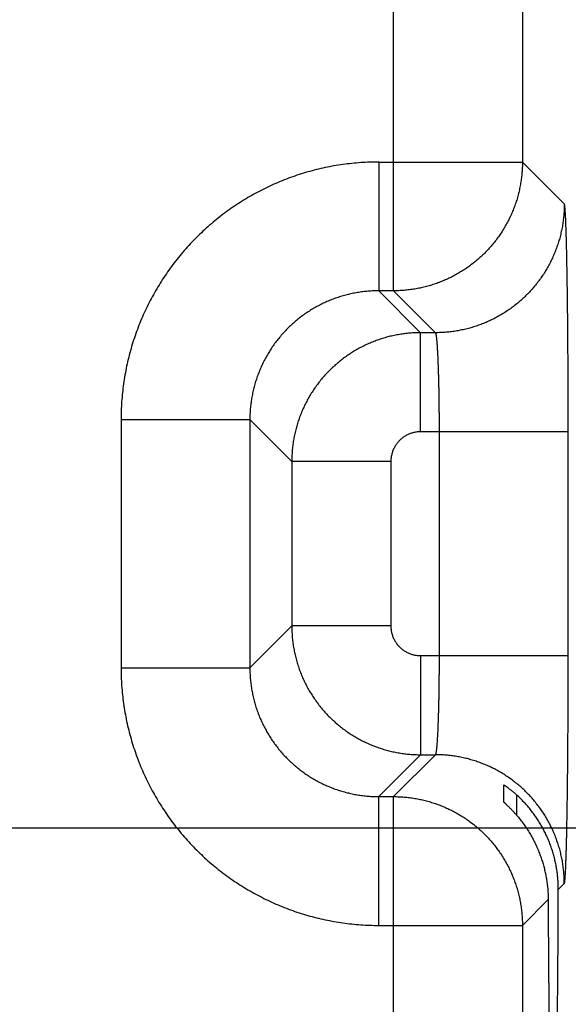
# Model space of a CAD drawing. Header units: inches. Extents: x 0 to 34, y 0 to 22.
# Tile 38 of 126: x 15.792 to 16.124, y 12.541 to 13.138. Entities that reach past the tile are written whole.
import ezdxf

# ---------------------------------------------------------------- set-up
doc = ezdxf.new("R2010")
doc.units = ezdxf.units.IN
doc.header["$LTSCALE"] = 1.87
doc.header["$MEASUREMENT"] = 0
doc.layers.get('0').update_dxf_attribs({"linetype": 'CONTINUOUS'})
doc.layers.add('DIMENSIONS', color=7, linetype='CONTINUOUS')
doc.styles.get("Standard").update_dxf_attribs({"font": 'txt', "width": 0.8})
doc.dimstyles.new('DIMSTYLE_1', dxfattribs={"dimtxt": 0.125, "dimasz": 0.18, "dimexe": 0.18, "dimexo": 0.0625, "dimgap": 0.09, "dimtad": 0, "dimtih": 1, "dimtoh": 1, "dimdec": 3, "dimzin": 4, "dimdsep": 46, "dimtxsty": 'STANDARD', "dimblk": '_FILLED', "dimblk1": '_FILLED', "dimblk2": '_FILLED', "dimcen": 0.09, "dimadec": 0, "dimazin": 0, "dimtp": 0.01, "dimtm": 0.01, "dimtfac": 1, "dimtdec": 3, "dimtofl": 0, "dimtmove": 0, "dimatfit": 3, "dimldrblk": '_FILLED', "dimfxl": 1, "dimtolj": 1, "dimtzin": 4, "dimarcsym": 0})

# ---------------------------------------------------------------- blocks, each defined once
blk = doc.blocks.new('*D18')
at = {"layer": 'DIMENSIONS', "color": 2, "linetype": 'CONTINUOUS'}
blk.add_line((15.38663, 12.64825), (16.95719, 12.64825), dxfattribs=at)
at = {"layer": 'DIMENSIONS', "color": 2, "linetype": 'CONTINUOUS', "width": 0.8}
for s, p in [('[', (17.64469, 12.58575)), (']', (18.24469, 12.58575)), ('6.319', (17.01969, 12.58575)), ('160.5', (17.74469, 12.58575))]:
    blk.add_text(s, height=0.125, dxfattribs=at).set_placement(p)
blk = doc.blocks.new('_FILLED')
at = {"color": 0, "linetype": 'BYBLOCK'}
blk.add_solid([(0, 0), (-1, 0.1736), (-1, -0.1736)], dxfattribs=at)
blk = doc.blocks.new('*D19')
at = {"layer": 'DIMENSIONS', "color": 2, "linetype": 'CONTINUOUS'}
blk.add_line((15.38663, 11.71825), (16.95691, 11.71825), dxfattribs=at)
at = {"layer": 'DIMENSIONS', "color": 2, "linetype": 'CONTINUOUS', "width": 0.8}
for s, p in [('[', (17.64441, 11.65575)), (']', (18.34441, 11.65575)), ('7.249', (17.01941, 11.65575)), ('184.12', (17.74441, 11.65575))]:
    blk.add_text(s, height=0.125, dxfattribs=at).set_placement(p)
blk = doc.blocks.new('*D20')
at = {"layer": 'DIMENSIONS', "color": 2, "linetype": 'CONTINUOUS'}
blk.add_line((15.71228, 11.04125), (16.9567, 11.04125), dxfattribs=at)
at = {"layer": 'DIMENSIONS', "color": 2, "linetype": 'CONTINUOUS', "width": 0.8}
for s, p in [('[', (17.6442, 10.97875)), (']', (18.3442, 10.97875)), ('7.926', (17.0192, 10.97875)), ('201.32', (17.7442, 10.97875))]:
    blk.add_text(s, height=0.125, dxfattribs=at).set_placement(p)

msp = doc.modelspace()

# ---------------------------------------------------------------- linework, layer by layer
at = {"color": 7, "linetype": 'CONTINUOUS'}
for p, q in [((16.01805, 12.9734), (16.01805, 13.59711)), ((16.09603, 13.51912), (16.09603, 13.05138)), ((16.00902, 13.05138), (16.09603, 13.05138)), ((16.00902, 13.05138), (16.00902, 12.9734)), ((16.1214, 13.02601), (16.09603, 13.05138)), ((16.01805, 12.9734), (16.00902, 12.9734)), ((16.00902, 12.9734), (16.03439, 12.94803)), ((16.04342, 12.94803), (16.01805, 12.9734)), ((16.04342, 12.94803), (16.03439, 12.94803)), ((16.03439, 12.88804), (16.03439, 12.94803)), ((15.85305, 12.89541), (15.93103, 12.89541)), ((15.85305, 12.89541), (15.85305, 12.7451)), ((15.93103, 12.89541), (15.9564, 12.87004)), ((15.93103, 12.89541), (15.93103, 12.7451)), ((16.12377, 12.88804), (16.03439, 12.88804)), ((16.04578, 12.75247), (16.04578, 12.88804)), ((16.12377, 12.75247), (16.12377, 12.88804)), ((16.01639, 12.87004), (15.9564, 12.87004)), ((15.9564, 12.87004), (15.9564, 12.77047)), ((16.01639, 12.87004), (16.01639, 12.77047)), ((15.93103, 12.7451), (15.9564, 12.77047)), ((16.01639, 12.77047), (15.9564, 12.77047)), ((16.03439, 12.75247), (16.12377, 12.75247)), ((16.03439, 12.75247), (16.03439, 12.69248)), ((15.85305, 12.7451), (15.93103, 12.7451)), ((16.00902, 12.66711), (16.03439, 12.69248)), ((16.01805, 12.66711), (16.04342, 12.69248)), ((16.03439, 12.69248), (16.04342, 12.69248)), ((16.08481, 12.66386), (16.08481, 12.67415)), ((16.00902, 12.66711), (16.01805, 12.66711)), ((16.00902, 12.58912), (16.00902, 12.66711)), ((16.01805, 12.0434), (16.01805, 12.66711)), ((16.09254, 12.66817), (16.09254, 12.65581)), ((16.11775, 12.61083), (16.1214, 12.61449)), ((16.09603, 12.58912), (16.11164, 12.60472)), ((16.00902, 12.58912), (16.09603, 12.58912)), ((16.09603, 12.58912), (16.09603, 12.12138))]:
    msp.add_line(p, q, dxfattribs=at)
for points, knots in [([(16.00902, 13.05138), (16.00721, 13.05138), (16.00359, 13.05132), (15.99816, 13.05104), (15.99274, 13.05056), (15.98733, 13.0499), (15.98195, 13.04905), (15.97661, 13.04801), (15.9713, 13.04679), (15.96604, 13.04538), (15.96083, 13.04379), (15.95568, 13.04201), (15.95059, 13.04006), (15.94558, 13.03793), (15.94064, 13.03563), (15.93579, 13.03316), (15.93103, 13.03052), (15.92636, 13.02772), (15.92179, 13.02475), (15.91733, 13.02163), (15.91298, 13.01835), (15.90874, 13.01492), (15.90463, 13.01135), (15.90065, 13.00764), (15.8968, 13.00379), (15.89308, 12.9998), (15.88951, 12.99569), (15.88608, 12.99146), (15.88281, 12.98711), (15.87968, 12.98265), (15.87672, 12.97808), (15.87391, 12.97341), (15.87127, 12.96865), (15.8688, 12.9638), (15.8665, 12.95886), (15.86437, 12.95385), (15.86242, 12.94876), (15.86065, 12.94361), (15.85905, 12.9384), (15.85764, 12.93314), (15.85642, 12.92783), (15.85538, 12.92248), (15.85453, 12.9171), (15.85387, 12.9117), (15.85339, 12.90627), (15.85311, 12.90084), (15.85305, 12.89722), (15.85305, 12.89541)], [0, 0, 0, 0, 0.022161, 0.044356, 0.066574, 0.088801, 0.111028, 0.133246, 0.155464, 0.177691, 0.199926, 0.222163, 0.244394, 0.266622, 0.288847, 0.311071, 0.333295, 0.35552, 0.377746, 0.399972, 0.422198, 0.444423, 0.466649, 0.488874, 0.511099, 0.533323, 0.555548, 0.577774, 0.6, 0.622226, 0.644452, 0.666678, 0.688903, 0.711128, 0.733352, 0.755576, 0.777805, 0.800041, 0.822277, 0.844507, 0.866729, 0.888953, 0.911185, 0.933417, 0.955638, 0.977836, 1, 1, 1, 1]), ([(16.09603, 13.05138), (16.09603, 13.05031), (16.09599, 13.04816), (16.09579, 13.04494), (16.09545, 13.04174), (16.09499, 13.03855), (16.09439, 13.03538), (16.09366, 13.03224), (16.09281, 13.02913), (16.09182, 13.02606), (16.09071, 13.02303), (16.08948, 13.02005), (16.08812, 13.01713), (16.08665, 13.01426), (16.08505, 13.01146), (16.08334, 13.00872), (16.08153, 13.00606), (16.0796, 13.00348), (16.07756, 13.00097), (16.07543, 12.99856), (16.0732, 12.99623), (16.07087, 12.994), (16.06845, 12.99186), (16.06595, 12.98983), (16.06337, 12.9879), (16.0607, 12.98608), (16.05797, 12.98438), (16.05517, 12.98278), (16.0523, 12.98131), (16.04937, 12.97995), (16.04639, 12.97872), (16.04337, 12.97761), (16.0403, 12.97662), (16.03719, 12.97576), (16.03405, 12.97504), (16.03088, 12.97444), (16.02769, 12.97398), (16.02448, 12.97364), (16.02127, 12.97344), (16.01912, 12.9734), (16.01805, 12.9734)], [0, 0, 0, 0, 0.026315, 0.05263, 0.078945, 0.105261, 0.131577, 0.157893, 0.184209, 0.210526, 0.236843, 0.263161, 0.289478, 0.315796, 0.342114, 0.368432, 0.39475, 0.421068, 0.447387, 0.473705, 0.500023, 0.526342, 0.55266, 0.578978, 0.605297, 0.631615, 0.657932, 0.68425, 0.710567, 0.736885, 0.763203, 0.789519, 0.815835, 0.842151, 0.868467, 0.894785, 0.921098, 0.947404, 0.973703, 1, 1, 1, 1]), ([(16.1214, 13.02601), (16.1214, 13.02494), (16.12136, 13.02279), (16.12116, 13.01957), (16.12082, 13.01637), (16.12036, 13.01318), (16.11976, 13.01001), (16.11903, 13.00687), (16.11818, 13.00376), (16.11719, 13.00069), (16.11608, 12.99766), (16.11485, 12.99468), (16.11349, 12.99176), (16.11202, 12.98889), (16.11042, 12.98609), (16.10872, 12.98335), (16.1069, 12.98069), (16.10497, 12.97811), (16.10294, 12.9756), (16.1008, 12.97319), (16.09857, 12.97086), (16.09624, 12.96863), (16.09383, 12.96649), (16.09132, 12.96446), (16.08874, 12.96253), (16.08608, 12.96072), (16.08334, 12.95901), (16.08054, 12.95741), (16.07767, 12.95594), (16.07475, 12.95458), (16.07177, 12.95335), (16.06874, 12.95224), (16.06567, 12.95125), (16.06256, 12.9504), (16.05942, 12.94967), (16.05625, 12.94907), (16.05306, 12.94861), (16.04986, 12.94827), (16.04664, 12.94807), (16.04449, 12.94803), (16.04342, 12.94803)], [0, 0, 0, 0, 0.026313, 0.052627, 0.078941, 0.105256, 0.131571, 0.157886, 0.184201, 0.210517, 0.236833, 0.263149, 0.289465, 0.315782, 0.342098, 0.368415, 0.394732, 0.421049, 0.447367, 0.473684, 0.500001, 0.526318, 0.552636, 0.578953, 0.60527, 0.631587, 0.657904, 0.68422, 0.710537, 0.736853, 0.763169, 0.789485, 0.8158, 0.842115, 0.86843, 0.894745, 0.921059, 0.947373, 0.973687, 1, 1, 1, 1]), ([(16.12377, 12.88804), (16.12377, 12.88969), (16.12377, 12.893), (16.12376, 12.89797), (16.12376, 12.90293), (16.12375, 12.90787), (16.12373, 12.91279), (16.12371, 12.91767), (16.12369, 12.92252), (16.12367, 12.92732), (16.12365, 12.93207), (16.12362, 12.93677), (16.12358, 12.94139), (16.12355, 12.94595), (16.12351, 12.95044), (16.12347, 12.95484), (16.12343, 12.95916), (16.12338, 12.96338), (16.12333, 12.9675), (16.12328, 12.97152), (16.12323, 12.97544), (16.12317, 12.97923), (16.12311, 12.98291), (16.12305, 12.98647), (16.12299, 12.98989), (16.12292, 12.99319), (16.12286, 12.99634), (16.12279, 12.99936), (16.12272, 13.00223), (16.12264, 13.00495), (16.12257, 13.00752), (16.12249, 13.00993), (16.12241, 13.01218), (16.12234, 13.01427), (16.12226, 13.0162), (16.12218, 13.01796), (16.12209, 13.01955), (16.12201, 13.02097), (16.12193, 13.02221), (16.12184, 13.02328), (16.12176, 13.02417), (16.12168, 13.02489), (16.12159, 13.02543), (16.12151, 13.02578), (16.12145, 13.02597), (16.1214, 13.02601)], [0, 0, 0, 0, 0.035977, 0.071975, 0.107921, 0.143744, 0.179376, 0.214763, 0.249874, 0.284676, 0.319114, 0.353132, 0.386681, 0.419721, 0.452213, 0.484116, 0.515391, 0.545996, 0.575888, 0.605026, 0.633377, 0.660905, 0.687572, 0.713339, 0.73817, 0.762041, 0.784923, 0.806782, 0.827586, 0.847306, 0.865922, 0.883412, 0.89975, 0.914912, 0.928879, 0.941638, 0.953174, 0.963469, 0.972505, 0.980274, 0.986769, 0.991984, 0.995917, 0.998574, 1, 1, 1, 1]), ([(16.00902, 12.9734), (16.00795, 12.9734), (16.0058, 12.97335), (16.00258, 12.97315), (15.99937, 12.97282), (15.99618, 12.97236), (15.99301, 12.97176), (15.98986, 12.97104), (15.98676, 12.97018), (15.98368, 12.9692), (15.98066, 12.96809), (15.97768, 12.96686), (15.97475, 12.9655), (15.97188, 12.96403), (15.96908, 12.96243), (15.96635, 12.96073), (15.96368, 12.95891), (15.9611, 12.95698), (15.9586, 12.95495), (15.95618, 12.95282), (15.95385, 12.95059), (15.95162, 12.94826), (15.94949, 12.94584), (15.94746, 12.94334), (15.94553, 12.94076), (15.94371, 12.93809), (15.942, 12.93536), (15.94041, 12.93256), (15.93893, 12.92969), (15.93758, 12.92676), (15.93635, 12.92378), (15.93524, 12.92076), (15.93425, 12.91768), (15.9334, 12.91457), (15.93267, 12.91143), (15.93207, 12.90826), (15.93161, 12.90506), (15.93128, 12.90186), (15.93108, 12.89863), (15.93103, 12.89648), (15.93103, 12.89541)], [0, 0, 0, 0, 0.026326, 0.05265, 0.078971, 0.105291, 0.131612, 0.157932, 0.18425, 0.210565, 0.236878, 0.263188, 0.289496, 0.315803, 0.34211, 0.368417, 0.394724, 0.421029, 0.447334, 0.473639, 0.499944, 0.526249, 0.552554, 0.578861, 0.605169, 0.631478, 0.657787, 0.684098, 0.71041, 0.736723, 0.763038, 0.789358, 0.815684, 0.842013, 0.868345, 0.894675, 0.921003, 0.947332, 0.973663, 1, 1, 1, 1]), ([(16.03439, 12.94803), (16.03332, 12.94803), (16.03117, 12.94798), (16.02795, 12.94778), (16.02474, 12.94745), (16.02155, 12.94698), (16.01838, 12.94638), (16.01524, 12.94566), (16.01213, 12.9448), (16.00906, 12.94381), (16.00603, 12.9427), (16.00305, 12.94147), (16.00012, 12.94011), (15.99726, 12.93863), (15.99445, 12.93704), (15.99172, 12.93533), (15.98906, 12.93352), (15.98648, 12.93159), (15.98398, 12.92956), (15.98156, 12.92743), (15.97924, 12.92519), (15.977, 12.92287), (15.97487, 12.92045), (15.97284, 12.91795), (15.97091, 12.91536), (15.96909, 12.9127), (15.96738, 12.90997), (15.96579, 12.90716), (15.96431, 12.90429), (15.96296, 12.90137), (15.96172, 12.89839), (15.96061, 12.89536), (15.95963, 12.89229), (15.95877, 12.88918), (15.95804, 12.88604), (15.95745, 12.88287), (15.95698, 12.87968), (15.95665, 12.87648), (15.95645, 12.87326), (15.9564, 12.87111), (15.9564, 12.87004)], [0, 0, 0, 0, 0.02633, 0.052658, 0.078985, 0.10531, 0.131635, 0.157961, 0.184286, 0.210609, 0.236933, 0.26326, 0.289587, 0.315904, 0.342203, 0.368494, 0.394785, 0.42108, 0.447383, 0.473692, 0.500001, 0.526307, 0.552615, 0.578933, 0.605258, 0.631584, 0.657907, 0.684231, 0.710561, 0.736892, 0.763218, 0.789538, 0.815859, 0.842182, 0.868502, 0.894809, 0.921107, 0.947401, 0.973698, 1, 1, 1, 1]), ([(16.04578, 12.88804), (16.04578, 12.88892), (16.04578, 12.89069), (16.04577, 12.89335), (16.04576, 12.89599), (16.04575, 12.89862), (16.04572, 12.90123), (16.0457, 12.90381), (16.04567, 12.90636), (16.04563, 12.90887), (16.04559, 12.91134), (16.04555, 12.91377), (16.0455, 12.91615), (16.04545, 12.91847), (16.04539, 12.92073), (16.04533, 12.92293), (16.04527, 12.92506), (16.0452, 12.92711), (16.04513, 12.92909), (16.04506, 12.93099), (16.04498, 12.93281), (16.0449, 12.93453), (16.04481, 12.93617), (16.04473, 12.9377), (16.04464, 12.93915), (16.04455, 12.94049), (16.04445, 12.94173), (16.04435, 12.94286), (16.04426, 12.94388), (16.04416, 12.9448), (16.04406, 12.9456), (16.04395, 12.94629), (16.04385, 12.94686), (16.04375, 12.94732), (16.04365, 12.94767), (16.04355, 12.94789), (16.04346, 12.94801), (16.04342, 12.94803)], [0, 0, 0, 0, 0.044232, 0.088379, 0.132351, 0.176063, 0.219431, 0.262369, 0.304793, 0.34662, 0.387767, 0.428152, 0.467698, 0.506326, 0.543961, 0.580529, 0.615958, 0.650179, 0.683124, 0.714728, 0.744929, 0.77367, 0.800892, 0.826542, 0.850571, 0.872933, 0.893583, 0.912482, 0.929595, 0.94489, 0.958341, 0.969924, 0.979626, 0.987442, 0.993383, 0.997502, 1, 1, 1, 1]), ([(16.03439, 12.88804), (16.03405, 12.88804), (16.03336, 12.88802), (16.03232, 12.88793), (16.03128, 12.88778), (16.03026, 12.88757), (16.02924, 12.88729), (16.02825, 12.88697), (16.02727, 12.88658), (16.02632, 12.88614), (16.0254, 12.88564), (16.0245, 12.88509), (16.02364, 12.88449), (16.02282, 12.88384), (16.02204, 12.88314), (16.02129, 12.8824), (16.0206, 12.88161), (16.01995, 12.88079), (16.01934, 12.87993), (16.01879, 12.87904), (16.0183, 12.87812), (16.01785, 12.87716), (16.01747, 12.87619), (16.01714, 12.87519), (16.01687, 12.87417), (16.01666, 12.87315), (16.0165, 12.87211), (16.01641, 12.87108), (16.01639, 12.87038), (16.01639, 12.87004)], [0, 0, 0, 0, 0.036617, 0.073427, 0.110383, 0.147443, 0.184567, 0.221713, 0.258844, 0.295937, 0.333007, 0.370073, 0.407151, 0.444244, 0.481347, 0.518455, 0.555564, 0.592666, 0.629753, 0.666826, 0.703904, 0.741008, 0.778157, 0.815328, 0.852478, 0.889563, 0.92654, 0.963368, 1, 1, 1, 1]), ([(15.9564, 12.77047), (15.9564, 12.76939), (15.95645, 12.76724), (15.95665, 12.76402), (15.95698, 12.76081), (15.95745, 12.75762), (15.95805, 12.75445), (15.95877, 12.75131), (15.95963, 12.7482), (15.96062, 12.74513), (15.96173, 12.7421), (15.96296, 12.73912), (15.96432, 12.7362), (15.9658, 12.73333), (15.96739, 12.73053), (15.9691, 12.7278), (15.97091, 12.72514), (15.97284, 12.72255), (15.97487, 12.72005), (15.977, 12.71764), (15.97924, 12.71531), (15.98156, 12.71308), (15.98398, 12.71094), (15.98648, 12.70891), (15.98907, 12.70698), (15.99173, 12.70516), (15.99447, 12.70346), (15.99727, 12.70186), (16.00014, 12.70039), (16.00306, 12.69903), (16.00604, 12.69779), (16.00907, 12.69668), (16.01214, 12.6957), (16.01525, 12.69484), (16.01839, 12.69412), (16.02156, 12.69352), (16.02475, 12.69306), (16.02795, 12.69272), (16.03117, 12.69252), (16.03332, 12.69248), (16.03439, 12.69248)], [0, 0, 0, 0, 0.02633, 0.052658, 0.078985, 0.10531, 0.131635, 0.157961, 0.184286, 0.210609, 0.236933, 0.26326, 0.289587, 0.315904, 0.342203, 0.368494, 0.394785, 0.42108, 0.447383, 0.473692, 0.500001, 0.526307, 0.552615, 0.578933, 0.605258, 0.631584, 0.657907, 0.684231, 0.710561, 0.736892, 0.763218, 0.789538, 0.815859, 0.842182, 0.868502, 0.894809, 0.921107, 0.947401, 0.973698, 1, 1, 1, 1]), ([(16.01639, 12.77047), (16.01639, 12.77012), (16.01641, 12.76943), (16.0165, 12.76839), (16.01665, 12.76736), (16.01687, 12.76633), (16.01714, 12.76532), (16.01747, 12.76432), (16.01785, 12.76334), (16.0183, 12.76239), (16.01879, 12.76147), (16.01934, 12.76058), (16.01994, 12.75972), (16.02059, 12.75889), (16.02129, 12.75811), (16.02203, 12.75737), (16.02282, 12.75667), (16.02364, 12.75602), (16.0245, 12.75542), (16.02539, 12.75487), (16.02632, 12.75437), (16.02727, 12.75393), (16.02824, 12.75354), (16.02924, 12.75321), (16.03026, 12.75294), (16.03128, 12.75273), (16.03232, 12.75258), (16.03335, 12.75249), (16.03405, 12.75247), (16.03439, 12.75247)], [0, 0, 0, 0, 0.036617, 0.073427, 0.110383, 0.147443, 0.184567, 0.221713, 0.258844, 0.295937, 0.333007, 0.370073, 0.407151, 0.444244, 0.481347, 0.518455, 0.555564, 0.592666, 0.629753, 0.666826, 0.703904, 0.741008, 0.778157, 0.815328, 0.852478, 0.889563, 0.92654, 0.963368, 1, 1, 1, 1]), ([(16.04342, 12.69248), (16.04346, 12.6925), (16.04355, 12.69261), (16.04365, 12.69284), (16.04375, 12.69318), (16.04385, 12.69364), (16.04395, 12.69422), (16.04406, 12.69491), (16.04416, 12.69571), (16.04426, 12.69662), (16.04435, 12.69765), (16.04445, 12.69878), (16.04455, 12.70002), (16.04464, 12.70136), (16.04473, 12.7028), (16.04481, 12.70434), (16.0449, 12.70597), (16.04498, 12.7077), (16.04506, 12.70951), (16.04513, 12.71141), (16.0452, 12.71339), (16.04527, 12.71545), (16.04533, 12.71758), (16.04539, 12.71977), (16.04545, 12.72203), (16.0455, 12.72436), (16.04555, 12.72673), (16.04559, 12.72916), (16.04563, 12.73163), (16.04567, 12.73415), (16.0457, 12.7367), (16.04572, 12.73928), (16.04575, 12.74188), (16.04576, 12.74451), (16.04577, 12.74716), (16.04578, 12.74981), (16.04578, 12.75158), (16.04578, 12.75247)], [0, 0, 0, 0, 0.002498, 0.006617, 0.012558, 0.020374, 0.030076, 0.041659, 0.05511, 0.070405, 0.087518, 0.106417, 0.127067, 0.149429, 0.173458, 0.199108, 0.22633, 0.255071, 0.285272, 0.316876, 0.349821, 0.384042, 0.419471, 0.456039, 0.493674, 0.532302, 0.571848, 0.612233, 0.65338, 0.695207, 0.737631, 0.780569, 0.823937, 0.867649, 0.911621, 0.955768, 1, 1, 1, 1]), ([(16.1214, 12.61449), (16.12145, 12.61454), (16.12151, 12.61472), (16.12159, 12.61508), (16.12168, 12.61562), (16.12176, 12.61633), (16.12184, 12.61722), (16.12193, 12.61829), (16.12201, 12.61954), (16.12209, 12.62096), (16.12218, 12.62255), (16.12226, 12.6243), (16.12234, 12.62623), (16.12241, 12.62832), (16.12249, 12.63057), (16.12257, 12.63299), (16.12264, 12.63555), (16.12272, 12.63827), (16.12279, 12.64114), (16.12286, 12.64416), (16.12292, 12.64732), (16.12299, 12.65061), (16.12305, 12.65404), (16.12311, 12.65759), (16.12317, 12.66127), (16.12323, 12.66507), (16.12328, 12.66898), (16.12333, 12.673), (16.12338, 12.67713), (16.12343, 12.68135), (16.12347, 12.68566), (16.12351, 12.69007), (16.12355, 12.69455), (16.12358, 12.69911), (16.12362, 12.70374), (16.12365, 12.70843), (16.12367, 12.71318), (16.12369, 12.71799), (16.12371, 12.72283), (16.12373, 12.72772), (16.12375, 12.73263), (16.12376, 12.73758), (16.12376, 12.74253), (16.12377, 12.7475), (16.12377, 12.75081), (16.12377, 12.75247)], [0, 0, 0, 0, 0.001426, 0.004083, 0.008016, 0.013231, 0.019726, 0.027494, 0.036531, 0.046826, 0.058362, 0.071121, 0.085088, 0.10025, 0.116588, 0.134078, 0.152694, 0.172414, 0.193218, 0.215077, 0.237959, 0.26183, 0.286661, 0.312428, 0.339095, 0.366623, 0.394974, 0.424112, 0.454004, 0.484609, 0.515884, 0.547787, 0.580279, 0.613319, 0.646868, 0.680886, 0.715324, 0.750126, 0.785237, 0.820624, 0.856256, 0.892079, 0.928025, 0.964023, 1, 1, 1, 1]), ([(15.85305, 12.7451), (15.85305, 12.74329), (15.85311, 12.73966), (15.85339, 12.73423), (15.85387, 12.72881), (15.85453, 12.72341), (15.85538, 12.71803), (15.85642, 12.71268), (15.85764, 12.70738), (15.85905, 12.70211), (15.86064, 12.6969), (15.86242, 12.69175), (15.86437, 12.68667), (15.8665, 12.68165), (15.8688, 12.67671), (15.87127, 12.67186), (15.87391, 12.6671), (15.87671, 12.66243), (15.87968, 12.65786), (15.8828, 12.6534), (15.88608, 12.64905), (15.88951, 12.64482), (15.89308, 12.64071), (15.89679, 12.63672), (15.90065, 12.63287), (15.90463, 12.62916), (15.90874, 12.62559), (15.91297, 12.62216), (15.91732, 12.61888), (15.92178, 12.61576), (15.92635, 12.61279), (15.93102, 12.60999), (15.93578, 12.60735), (15.94064, 12.60487), (15.94557, 12.60257), (15.95058, 12.60044), (15.95567, 12.59849), (15.96082, 12.59672), (15.96603, 12.59513), (15.97129, 12.59372), (15.9766, 12.59249), (15.98195, 12.59146), (15.98733, 12.5906), (15.99273, 12.58994), (15.99816, 12.58947), (16.00359, 12.58918), (16.00721, 12.58912), (16.00902, 12.58912)], [0, 0, 0, 0, 0.022161, 0.044356, 0.066574, 0.088801, 0.111028, 0.133246, 0.155464, 0.177691, 0.199926, 0.222163, 0.244394, 0.266622, 0.288847, 0.311071, 0.333295, 0.35552, 0.377746, 0.399972, 0.422198, 0.444423, 0.466649, 0.488874, 0.511099, 0.533323, 0.555548, 0.577774, 0.6, 0.622226, 0.644452, 0.666678, 0.688903, 0.711128, 0.733352, 0.755576, 0.777805, 0.800041, 0.822277, 0.844507, 0.866729, 0.888953, 0.911185, 0.933417, 0.955638, 0.977836, 1, 1, 1, 1]), ([(15.93103, 12.7451), (15.93103, 12.74402), (15.93108, 12.74187), (15.93128, 12.73865), (15.93161, 12.73544), (15.93207, 12.73225), (15.93267, 12.72908), (15.93339, 12.72594), (15.93425, 12.72283), (15.93523, 12.71976), (15.93634, 12.71673), (15.93757, 12.71375), (15.93893, 12.71083), (15.9404, 12.70796), (15.942, 12.70516), (15.9437, 12.70242), (15.94552, 12.69976), (15.94745, 12.69717), (15.94948, 12.69467), (15.95161, 12.69225), (15.95384, 12.68993), (15.95617, 12.6877), (15.95859, 12.68556), (15.96109, 12.68353), (15.96367, 12.6816), (15.96634, 12.67978), (15.96907, 12.67808), (15.97187, 12.67648), (15.97474, 12.67501), (15.97767, 12.67365), (15.98065, 12.67242), (15.98368, 12.67131), (15.98675, 12.67033), (15.98986, 12.66947), (15.993, 12.66874), (15.99617, 12.66815), (15.99937, 12.66768), (16.00258, 12.66735), (16.0058, 12.66715), (16.00795, 12.66711), (16.00902, 12.66711)], [0, 0, 0, 0, 0.026326, 0.05265, 0.078971, 0.105291, 0.131612, 0.157932, 0.18425, 0.210565, 0.236878, 0.263188, 0.289496, 0.315803, 0.34211, 0.368417, 0.394724, 0.421029, 0.447334, 0.473639, 0.499944, 0.526249, 0.552554, 0.578861, 0.605169, 0.631478, 0.657787, 0.684098, 0.71041, 0.736723, 0.763038, 0.789358, 0.815684, 0.842013, 0.868345, 0.894675, 0.921003, 0.947332, 0.973663, 1, 1, 1, 1]), ([(16.1214, 12.61449), (16.1214, 12.61556), (16.12136, 12.61771), (16.12116, 12.62093), (16.12082, 12.62414), (16.12036, 12.62733), (16.11976, 12.6305), (16.11903, 12.63364), (16.11818, 12.63674), (16.11719, 12.63981), (16.11608, 12.64284), (16.11485, 12.64582), (16.11349, 12.64875), (16.11202, 12.65161), (16.11042, 12.65441), (16.10872, 12.65715), (16.1069, 12.65981), (16.10497, 12.6624), (16.10294, 12.6649), (16.1008, 12.66732), (16.09857, 12.66964), (16.09624, 12.67188), (16.09383, 12.67401), (16.09132, 12.67604), (16.08874, 12.67797), (16.08608, 12.67979), (16.08334, 12.6815), (16.08054, 12.68309), (16.07767, 12.68457), (16.07475, 12.68592), (16.07177, 12.68716), (16.06874, 12.68827), (16.06567, 12.68925), (16.06256, 12.69011), (16.05942, 12.69084), (16.05625, 12.69143), (16.05306, 12.6919), (16.04986, 12.69223), (16.04664, 12.69243), (16.04449, 12.69248), (16.04342, 12.69248)], [0, 0, 0, 0, 0.026313, 0.052627, 0.078941, 0.105256, 0.131571, 0.157886, 0.184201, 0.210517, 0.236833, 0.263149, 0.289465, 0.315782, 0.342098, 0.368415, 0.394732, 0.421049, 0.447367, 0.473684, 0.500001, 0.526318, 0.552636, 0.578953, 0.60527, 0.631587, 0.657904, 0.68422, 0.710537, 0.736853, 0.763169, 0.789485, 0.8158, 0.842115, 0.86843, 0.894745, 0.921059, 0.947373, 0.973687, 1, 1, 1, 1]), ([(16.08481, 12.67415), (16.08481, 12.67416), (16.08484, 12.67416), (16.08488, 12.67413), (16.08497, 12.67409), (16.08509, 12.67402), (16.08525, 12.67392), (16.08544, 12.6738), (16.08567, 12.67365), (16.08594, 12.67347), (16.08625, 12.67325), (16.08659, 12.67301), (16.08698, 12.67273), (16.0874, 12.67242), (16.08786, 12.67208), (16.08836, 12.6717), (16.08888, 12.67129), (16.08944, 12.67085), (16.09002, 12.67037), (16.09063, 12.66986), (16.09126, 12.66932), (16.0919, 12.66876), (16.09233, 12.66837), (16.09254, 12.66817)], [0, 0, 0, 0, 0.001698, 0.007102, 0.016715, 0.030742, 0.049331, 0.072664, 0.100831, 0.133989, 0.172175, 0.215496, 0.263948, 0.317546, 0.376123, 0.439597, 0.507884, 0.580702, 0.65768, 0.738631, 0.823091, 0.910431, 1, 1, 1, 1]), ([(16.01805, 12.66711), (16.01912, 12.66711), (16.02127, 12.66706), (16.02449, 12.66686), (16.02769, 12.66653), (16.03088, 12.66606), (16.03405, 12.66547), (16.03719, 12.66474), (16.0403, 12.66388), (16.04337, 12.6629), (16.0464, 12.66179), (16.04938, 12.66055), (16.0523, 12.6592), (16.05517, 12.65772), (16.05797, 12.65613), (16.06071, 12.65442), (16.06337, 12.6526), (16.06596, 12.65067), (16.06846, 12.64864), (16.07088, 12.6465), (16.0732, 12.64427), (16.07543, 12.64194), (16.07757, 12.63953), (16.0796, 12.63702), (16.08153, 12.63444), (16.08335, 12.63178), (16.08506, 12.62904), (16.08665, 12.62624), (16.08812, 12.62337), (16.08948, 12.62045), (16.09072, 12.61747), (16.09183, 12.61444), (16.09281, 12.61137), (16.09367, 12.60826), (16.09439, 12.60512), (16.09499, 12.60195), (16.09546, 12.59876), (16.09579, 12.59556), (16.09599, 12.59234), (16.09603, 12.59019), (16.09603, 12.58912)], [0, 0, 0, 0, 0.026315, 0.05263, 0.078945, 0.105261, 0.131577, 0.157893, 0.184209, 0.210526, 0.236843, 0.263161, 0.289478, 0.315796, 0.342114, 0.368432, 0.39475, 0.421068, 0.447387, 0.473705, 0.500023, 0.526342, 0.55266, 0.578978, 0.605297, 0.631615, 0.657932, 0.68425, 0.710567, 0.736885, 0.763203, 0.789519, 0.815835, 0.842151, 0.868467, 0.894785, 0.921098, 0.947404, 0.973703, 1, 1, 1, 1]), ([(16.11418, 12.63425), (16.11388, 12.63522), (16.11324, 12.63714), (16.11215, 12.63999), (16.11095, 12.6428), (16.10963, 12.64558), (16.10819, 12.64833), (16.10664, 12.65102), (16.10497, 12.65367), (16.10318, 12.65626), (16.10127, 12.6588), (16.09926, 12.66126), (16.09713, 12.66365), (16.09489, 12.66597), (16.09334, 12.66745), (16.09254, 12.66817)], [0, 0, 0, 0, 0.07447, 0.14934, 0.224561, 0.300144, 0.376193, 0.452677, 0.529574, 0.606982, 0.684837, 0.763048, 0.841671, 0.920684, 1, 1, 1, 1]), ([(16.09254, 12.65581), (16.09232, 12.65607), (16.09187, 12.65659), (16.0912, 12.65733), (16.09056, 12.65804), (16.08994, 12.65871), (16.08934, 12.65933), (16.08878, 12.65991), (16.08825, 12.66045), (16.08775, 12.66095), (16.0873, 12.6614), (16.08688, 12.66181), (16.0865, 12.66217), (16.08617, 12.6625), (16.08587, 12.66278), (16.08561, 12.66303), (16.08539, 12.66324), (16.08521, 12.66342), (16.08507, 12.66356), (16.08496, 12.66368), (16.08488, 12.66376), (16.08483, 12.66382), (16.08481, 12.66385), (16.08481, 12.66386)], [0, 0, 0, 0, 0.093091, 0.182831, 0.268708, 0.350314, 0.427658, 0.500442, 0.568284, 0.630938, 0.688428, 0.740629, 0.787618, 0.829426, 0.866233, 0.898138, 0.925332, 0.947993, 0.966289, 0.980451, 0.990645, 0.997085, 1, 1, 1, 1]), ([(16.09254, 12.65581), (16.09325, 12.655), (16.09462, 12.65334), (16.09657, 12.65078), (16.0984, 12.64816), (16.10011, 12.64547), (16.10171, 12.64274), (16.10319, 12.63995), (16.10455, 12.63713), (16.10538, 12.63521), (16.10577, 12.63425)], [0, 0, 0, 0, 0.127219, 0.253841, 0.379779, 0.505138, 0.629854, 0.753882, 0.877304, 1, 1, 1, 1]), ([(16.10577, 12.63425), (16.10616, 12.63331), (16.10689, 12.6314), (16.10789, 12.62851), (16.10876, 12.6256), (16.10952, 12.62266), (16.11016, 12.61971), (16.11069, 12.61673), (16.11111, 12.61375), (16.1114, 12.61075), (16.11159, 12.60774), (16.11163, 12.60573), (16.11164, 12.60472)], [0, 0, 0, 0, 0.101232, 0.202065, 0.302454, 0.402482, 0.502332, 0.601996, 0.70147, 0.800944, 0.900462, 1, 1, 1, 1]), ([(16.11775, 12.61083), (16.11775, 12.61183), (16.11772, 12.61381), (16.11755, 12.61677), (16.11728, 12.61973), (16.11689, 12.62267), (16.11639, 12.62559), (16.11577, 12.6285), (16.11504, 12.63139), (16.11448, 12.6333), (16.11418, 12.63425)], [0, 0, 0, 0, 0.125074, 0.249956, 0.374653, 0.499371, 0.624165, 0.749095, 0.874369, 1, 1, 1, 1]), ([(16.11468, 12.45713), (16.1147, 12.45713), (16.1148, 12.45715), (16.11485, 12.45743), (16.11497, 12.4578), (16.11506, 12.45843), (16.11517, 12.45924), (16.11527, 12.46025), (16.11537, 12.46146), (16.11547, 12.46287), (16.11557, 12.46448), (16.11567, 12.46628), (16.11577, 12.46827), (16.11586, 12.47045), (16.11596, 12.47282), (16.11605, 12.47537), (16.11615, 12.4781), (16.11624, 12.48102), (16.11633, 12.48411), (16.11641, 12.48737), (16.1165, 12.4908), (16.11658, 12.49439), (16.11666, 12.49814), (16.11674, 12.50205), (16.11682, 12.50611), (16.11689, 12.51032), (16.11697, 12.51467), (16.11703, 12.51915), (16.1171, 12.52377), (16.11717, 12.52851), (16.11723, 12.53337), (16.11728, 12.53835), (16.11734, 12.54344), (16.11739, 12.54864), (16.11744, 12.55393), (16.11749, 12.55931), (16.11753, 12.56478), (16.11757, 12.57033), (16.1176, 12.57595), (16.11764, 12.58163), (16.11767, 12.58738), (16.11769, 12.59318), (16.11771, 12.59903), (16.11773, 12.60492), (16.11774, 12.60886), (16.11775, 12.61083)], [0, 0, 0, 0, 0.000358, 0.001859, 0.004599, 0.008623, 0.013942, 0.020554, 0.028454, 0.037637, 0.04809, 0.059806, 0.072768, 0.086964, 0.102379, 0.11899, 0.136786, 0.155739, 0.175834, 0.197046, 0.219345, 0.242717, 0.267124, 0.292546, 0.318951, 0.346304, 0.374586, 0.40375, 0.433774, 0.46462, 0.496247, 0.528632, 0.561721, 0.595492, 0.629898, 0.664898, 0.700461, 0.736532, 0.773087, 0.810071, 0.847444, 0.885173, 0.923197, 0.961492, 1, 1, 1, 1]), ([(16.11164, 12.60472), (16.11164, 12.60276), (16.11165, 12.59884), (16.11168, 12.593), (16.1117, 12.5872), (16.11173, 12.58145), (16.11176, 12.57577), (16.1118, 12.57015), (16.11184, 12.5646), (16.11188, 12.55914), (16.11193, 12.55376), (16.11198, 12.54847), (16.11203, 12.54328), (16.11209, 12.53819), (16.11214, 12.53322), (16.1122, 12.52836), (16.11227, 12.52362), (16.11233, 12.519), (16.1124, 12.51452), (16.11248, 12.51018), (16.11255, 12.50598), (16.11263, 12.50192), (16.11271, 12.49802), (16.11279, 12.49427), (16.11287, 12.49068), (16.11296, 12.48726), (16.11304, 12.484), (16.11313, 12.48092), (16.11323, 12.47801), (16.11332, 12.47528), (16.11341, 12.47274), (16.11351, 12.47037), (16.11361, 12.4682), (16.1137, 12.46621), (16.1138, 12.46442), (16.1139, 12.46282), (16.114, 12.46142), (16.1141, 12.46022), (16.1142, 12.45921), (16.11431, 12.45841), (16.1144, 12.45779), (16.11451, 12.45742), (16.11457, 12.45714), (16.11467, 12.45713), (16.11468, 12.45713)], [0, 0, 0, 0, 0.039867, 0.079465, 0.118734, 0.157649, 0.196148, 0.234196, 0.271752, 0.308761, 0.345197, 0.381002, 0.416147, 0.45059, 0.484282, 0.5172, 0.549291, 0.58053, 0.610877, 0.640292, 0.668753, 0.696214, 0.722655, 0.748042, 0.77234, 0.795532, 0.817581, 0.838471, 0.858172, 0.876662, 0.893925, 0.909934, 0.924678, 0.938136, 0.950293, 0.961139, 0.970657, 0.978843, 0.985686, 0.991181, 0.995329, 0.99814, 0.999664, 1, 1, 1, 1])]:
    msp.add_open_spline(points, degree=3, knots=knots, dxfattribs=at)

# ---------------------------------------------------------------- dimensions: what is measured, and where the dimension line sits
at = {"layer": 'DIMENSIONS', "color": 2, "linetype": 'CONTINUOUS'}
for feature_location, offset, origin, picture, middle in [((15.38663, 12.64825), (1.57056, 0), (15.32413, 18.96725), '*D18', (17.68219, 12.64825)), ((15.38663, 11.71825), (1.57027, 0), (15.32413, 18.96725), '*D19', (17.73191, 11.71825)), ((15.71228, 11.04125), (1.24442, 0), (15.64978, 18.96725), '*D20', (17.7317, 11.04125))]:
    dim = msp.add_ordinate_dim(feature_location=feature_location, offset=offset, dtype=0, origin=origin, dimstyle='DIMSTYLE_1', dxfattribs=at)
    dim.commit()
    dim.dimension.update_dxf_attribs({"geometry": picture, "text_midpoint": middle})

doc.saveas('drawing.dxf')
